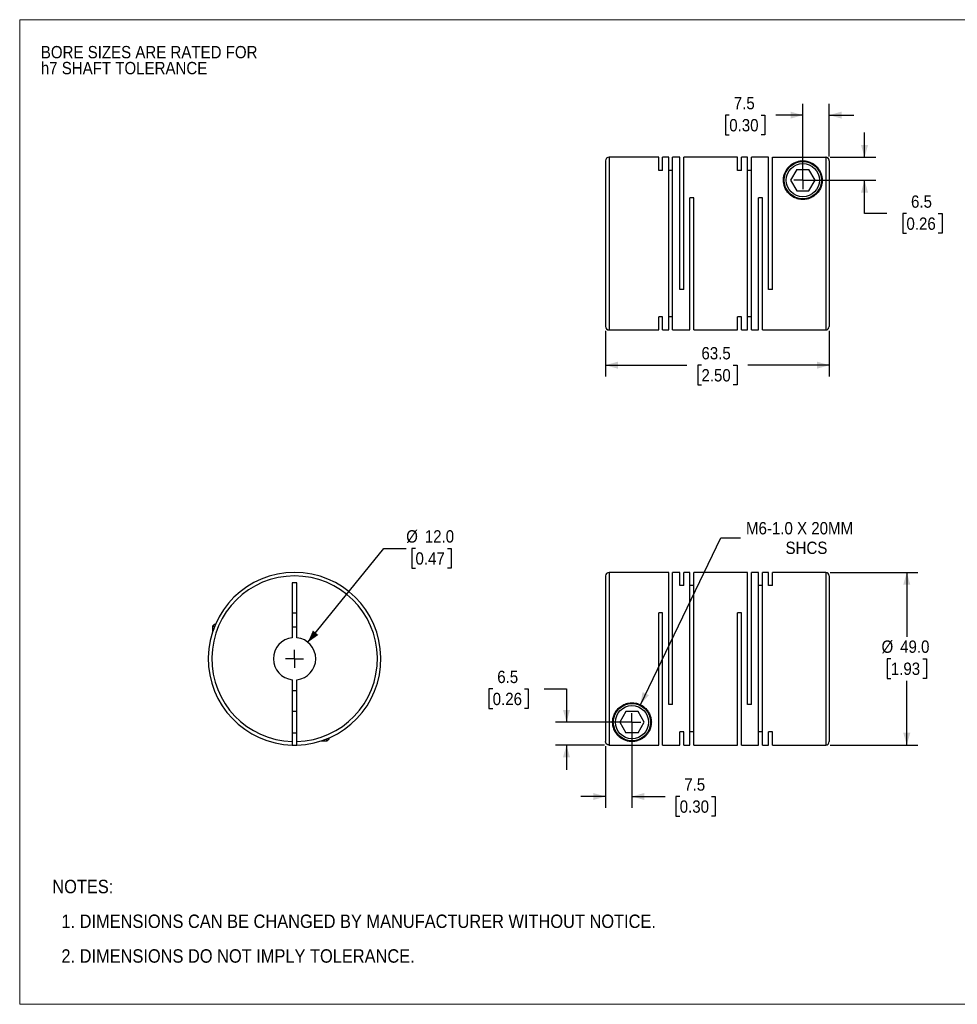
# Model space of a CAD drawing. Header units: millimetres. Extents: x 0 to 432, y 0 to 279.
# Tile 1 of 2: x 0 to 266, y 0 to 279. Entities that reach past the tile are written whole.
import ezdxf

# ---------------------------------------------------------------- set-up
doc = ezdxf.new("R2010")
doc.units = ezdxf.units.MM
doc.linetypes.add('SLD-Solid', pattern=[0])
doc.layers.add('SLD-0', color=7, linetype='SLD-Solid', lineweight=25)
doc.layers.add('TEXT', color=140, linetype='SLD-Solid', lineweight=25)
doc.styles.add('SLDTEXTSTYLE0', font='GOTHIC.TTF', dxfattribs={"width": 0.913})
doc.dimstyles.new('SLDDIMSTYLE0', dxfattribs={"dimtxt": 3.5, "dimasz": 3.5, "dimexe": 0, "dimexo": 0.0625, "dimgap": 0.875, "dimtad": 0, "dimtih": 1, "dimtoh": 1, "dimdec": 1, "dimrnd": 1e-09, "dimzin": 4, "dimdsep": 46, "dimtxsty": 'SLDTEXTSTYLE0', "dimsah": 1, "dimcen": 0, "dimadec": 0, "dimazin": 1, "dimtfac": 1, "dimtdec": 1, "dimtofl": 0, "dimtmove": 0, "dimatfit": 3, "dimfxl": 0, "dimfrac": 2, "dimtolj": 1, "dimtzin": 12, "dimarcsym": 0})
doc.dimstyles.new('SLDDIMSTYLE1', dxfattribs={"dimtxt": 3.5, "dimasz": 3.5, "dimexe": 0, "dimexo": 0.0625, "dimgap": 0.875, "dimtad": 0, "dimtih": 1, "dimtoh": 1, "dimdec": 1, "dimrnd": 1e-09, "dimzin": 12, "dimdsep": 46, "dimtxsty": 'SLDTEXTSTYLE0', "dimsah": 1, "dimcen": 0.09, "dimadec": 0, "dimazin": 3, "dimtfac": 1, "dimtdec": 1, "dimtmove": 0, "dimatfit": 0, "dimfxl": 0, "dimfrac": 2, "dimtolj": 1, "dimtzin": 12, "dimarcsym": 0})
doc.dimstyles.new('SLDDIMSTYLE2', dxfattribs={"dimtxt": 3.5, "dimasz": 3.5, "dimexe": 0, "dimexo": 0.0625, "dimgap": 0.875, "dimtad": 0, "dimtih": 1, "dimtoh": 1, "dimdec": 1, "dimrnd": 1e-09, "dimzin": 12, "dimdsep": 46, "dimtxsty": 'SLDTEXTSTYLE0', "dimsah": 1, "dimcen": 0, "dimadec": 0, "dimazin": 3, "dimtfac": 1, "dimtdec": 1, "dimtofl": 0, "dimtmove": 0, "dimatfit": 3, "dimfxl": 0, "dimfrac": 2, "dimtolj": 1, "dimtzin": 12, "dimarcsym": 0})
doc.dimstyles.new('SLDDIMSTYLE3', dxfattribs={"dimtxt": 3.5, "dimasz": 3.5, "dimexe": 0, "dimexo": 0.0625, "dimgap": 0.875, "dimtad": 0, "dimtih": 1, "dimtoh": 1, "dimdec": 1, "dimrnd": 1e-09, "dimzin": 4, "dimdsep": 46, "dimtxsty": 'SLDTEXTSTYLE0', "dimsah": 1, "dimcen": 0.09, "dimadec": 0, "dimazin": 1, "dimtfac": 1, "dimtdec": 1, "dimtofl": 0, "dimtmove": 0, "dimatfit": 3, "dimfxl": 0, "dimfrac": 2, "dimtolj": 1, "dimtzin": 12, "dimarcsym": 0})
doc.dimstyles.new('SLDDIMSTYLE4', dxfattribs={"dimtxt": 3.5, "dimasz": 3.5, "dimexe": 0, "dimexo": 0.0625, "dimgap": 0.875, "dimtad": 0, "dimtih": 1, "dimtoh": 1, "dimdec": 1, "dimrnd": 1e-09, "dimzin": 12, "dimdsep": 46, "dimtxsty": 'SLDTEXTSTYLE0', "dimsah": 1, "dimcen": 0.09, "dimadec": 0, "dimazin": 3, "dimtfac": 1, "dimtdec": 1, "dimtofl": 0, "dimtmove": 0, "dimatfit": 3, "dimfxl": 0, "dimfrac": 2, "dimtolj": 1, "dimtzin": 12, "dimarcsym": 0})

# ---------------------------------------------------------------- blocks, each defined once
blk = doc.blocks.new('Block2')
at = {"color": 7, "linetype": 'SLD-Solid', "lineweight": 18}
for p, q in [((0, 279.4), (431.8, 279.4)), ((0, 279.4), (0, 0)), ((431.8, 279.4), (431.8, 0)), ((0, 0), (431.8, 0))]:
    blk.add_line(p, q, dxfattribs=at)
blk = doc.blocks.new('SW_NOTE_0_2')
at = {"layer": 'SLD-0', "color": 0, "char_height": 3.5, "attachment_point": 1, "style": 'SLDTEXTSTYLE0'}
for s, insert in [('BORE SIZES ARE RATED FOR ', (0, 4.47)), ('h7 SHAFT TOLERANCE', (0, -0.05))]:
    blk.add_mtext(s, dxfattribs=dict(at, insert=insert))
blk = doc.blocks.new('SW_NOTE_0_3')
at = {"layer": 'TEXT', "color": 0, "char_height": 3.81, "attachment_point": 1, "style": 'SLDTEXTSTYLE0'}
for s, insert in [('NOTES:', (0, 4.87)), ('  1. DIMENSIONS CAN BE CHANGED BY MANUFACTURER WITHOUT NOTICE.', (0, -4.99)), ('  2. DIMENSIONS DO NOT IMPLY TOLERANCE.', (0, -14.84))]:
    blk.add_mtext(s, dxfattribs=dict(at, insert=insert))
blk = doc.blocks.new('_D')
at = {"layer": 'SLD-0'}
for p, q in [((81.8, 102.72), (103.36, 129.35)), ((103.36, 129.35), (109.71, 129.35)), ((112.35, 129.35), (111.29, 129.35)), ((111.29, 129.35), (111.29, 123.79)), ((121.4, 129.35), (122.47, 129.35)), ((122.47, 129.35), (122.47, 123.79)), ((111.29, 123.79), (112.35, 123.79)), ((122.47, 123.79), (121.4, 123.79))]:
    blk.add_line(p, q, dxfattribs=at)
blk.add_solid([(81.8, 102.72), (84.78, 104.81), (83.23, 106.07)], dxfattribs=at)
at = {"layer": 'SLD-0', "char_height": 3.5, "attachment_point": 1, "style": 'SLDTEXTSTYLE0'}
for s, insert in [('%%c', (109.71, 134.53)), ('12.0', (114.99, 134.53)), ('0.47', (112.35, 128.26))]:
    blk.add_mtext(s, dxfattribs=dict(at, insert=insert))
blk = doc.blocks.new('SW_CENTERMARKSYMBOL_0')
at = {"layer": 'SLD-0', "color": 0}
for q in [(-2.54, 0), (0, 2.54), (0, -2.54), (2.54, 0)]:
    blk.add_line((0, 0), q, dxfattribs=at)
blk = doc.blocks.new('_D_1')
at = {"layer": 'SLD-0'}
for p, q in [((173.8, 78.79), (173.8, 55.79)), ((166.3, 73.29), (166.3, 55.79)), ((166.3, 58.97), (159.3, 58.97)), ((173.8, 58.97), (183.21, 58.97)), ((187.35, 58.94), (186.28, 58.94)), ((186.28, 58.94), (186.28, 53.38)), ((196.4, 58.94), (197.46, 58.94)), ((197.46, 58.94), (197.46, 53.38)), ((186.28, 53.38), (187.35, 53.38)), ((197.46, 53.38), (196.4, 53.38))]:
    blk.add_line(p, q, dxfattribs=at)
for points in [[(166.3, 58.97), (162.8, 59.97), (162.8, 57.97)], [(173.8, 58.97), (177.3, 57.97), (177.3, 59.97)]]:
    blk.add_solid(points, dxfattribs=at)
at = {"layer": 'SLD-0', "char_height": 3.5, "attachment_point": 1, "style": 'SLDTEXTSTYLE0'}
for s, insert in [('7.5', (188.64, 64.12)), ('0.30', (187.35, 57.86))]:
    blk.add_mtext(s, dxfattribs=dict(at, insert=insert))
blk = doc.blocks.new('_D_2')
at = {"layer": 'SLD-0'}
for p, q in [((134.26, 89.48), (133.2, 89.48)), ((133.2, 89.48), (133.2, 83.93)), ((143.32, 89.48), (144.38, 89.48)), ((144.38, 89.48), (144.38, 83.93)), ((148.87, 89.51), (155.22, 89.51)), ((155.22, 89.51), (155.22, 80.06)), ((133.2, 83.93), (134.26, 83.93)), ((144.38, 83.93), (143.32, 83.93)), ((172.53, 80.06), (152.05, 80.06)), ((166.03, 73.56), (152.05, 73.56)), ((155.22, 73.56), (155.22, 66.56))]:
    blk.add_line(p, q, dxfattribs=at)
for points in [[(155.22, 80.06), (156.22, 83.56), (154.22, 83.56)], [(155.22, 73.56), (154.22, 70.06), (156.22, 70.06)]]:
    blk.add_solid(points, dxfattribs=at)
at = {"layer": 'SLD-0', "char_height": 3.5, "attachment_point": 1, "style": 'SLDTEXTSTYLE0'}
for s, insert in [('6.5', (135.56, 94.66)), ('0.26', (134.26, 88.4))]:
    blk.add_mtext(s, dxfattribs=dict(at, insert=insert))
blk = doc.blocks.new('_D_3')
at = {"layer": 'SLD-0'}
for p, q in [((176.19, 85.01), (199.03, 132.38)), ((199.03, 132.38), (204.58, 132.38))]:
    blk.add_line(p, q, dxfattribs=at)
blk.add_solid([(176.19, 85.01), (178.61, 87.73), (176.81, 88.6)], dxfattribs=at)
at = {"layer": 'SLD-0', "char_height": 3.5, "attachment_point": 1, "style": 'SLDTEXTSTYLE0'}
for s, insert in [('M6-1.0 X 20MM', (206.17, 136.85)), ('SHCS', (217.39, 131.29))]:
    blk.add_mtext(s, dxfattribs=dict(at, insert=insert))
blk = doc.blocks.new('_D_4')
at = {"layer": 'SLD-0'}
for p, q in [((230.07, 122.56), (254.98, 122.56)), ((251.81, 122.56), (251.81, 104.32)), ((247.28, 98.06), (246.22, 98.06)), ((246.22, 98.06), (246.22, 92.5)), ((256.33, 98.06), (257.4, 98.06)), ((257.4, 98.06), (257.4, 92.5)), ((246.22, 92.5), (247.28, 92.5)), ((257.4, 92.5), (256.33, 92.5)), ((251.81, 73.56), (251.81, 91.79)), ((230.07, 73.56), (254.98, 73.56))]:
    blk.add_line(p, q, dxfattribs=at)
for points in [[(251.81, 122.56), (250.81, 119.06), (252.81, 119.06)], [(251.81, 73.56), (252.81, 77.06), (250.81, 77.06)]]:
    blk.add_solid(points, dxfattribs=at)
at = {"layer": 'SLD-0', "char_height": 3.5, "attachment_point": 1, "style": 'SLDTEXTSTYLE0'}
for s, insert in [('%%c', (244.64, 103.24)), ('49.0', (249.92, 103.24)), ('1.93', (247.28, 96.97))]:
    blk.add_mtext(s, dxfattribs=dict(at, insert=insert))
blk = doc.blocks.new('SW_CENTERMARKSYMBOL_1')
at = {"layer": 'SLD-0', "color": 0}
for q in [(-2.54, 0), (0, 2.54), (0, -2.54), (2.54, 0)]:
    blk.add_line((0, 0), q, dxfattribs=at)
blk = doc.blocks.new('_D_6')
at = {"layer": 'SLD-0'}
for p, q in [((222.3, 235.13), (222.3, 255.5)), ((229.8, 240.62), (229.8, 255.5)), ((201.41, 252.3), (200.34, 252.3)), ((200.34, 252.3), (200.34, 246.74)), ((210.46, 252.3), (211.53, 252.3)), ((211.53, 252.3), (211.53, 246.74)), ((222.3, 252.32), (214.6, 252.32)), ((229.8, 252.32), (236.8, 252.32)), ((200.34, 246.74), (201.41, 246.74)), ((211.53, 246.74), (210.46, 246.74))]:
    blk.add_line(p, q, dxfattribs=at)
for points in [[(222.3, 252.32), (218.8, 253.32), (218.8, 251.32)], [(229.8, 252.32), (233.3, 251.32), (233.3, 253.32)]]:
    blk.add_solid(points, dxfattribs=at)
at = {"layer": 'SLD-0', "char_height": 3.5, "attachment_point": 1, "style": 'SLDTEXTSTYLE0'}
for s, insert in [('7.5', (202.7, 257.48)), ('0.30', (201.41, 251.21))]:
    blk.add_mtext(s, dxfattribs=dict(at, insert=insert))
blk = doc.blocks.new('_D_7')
at = {"layer": 'SLD-0'}
for p, q in [((239.81, 240.35), (239.81, 247.35)), ((230.07, 240.35), (242.98, 240.35)), ((223.57, 233.86), (242.98, 233.86)), ((239.81, 224.39), (239.81, 233.86)), ((246.16, 224.39), (239.81, 224.39)), ((251.71, 224.36), (250.65, 224.36)), ((250.65, 224.36), (250.65, 218.8)), ((260.76, 224.36), (261.83, 224.36)), ((261.83, 224.36), (261.83, 218.8)), ((250.65, 218.8), (251.71, 218.8)), ((261.83, 218.8), (260.76, 218.8))]:
    blk.add_line(p, q, dxfattribs=at)
for points in [[(239.81, 240.35), (240.81, 243.85), (238.81, 243.85)], [(239.81, 233.86), (238.81, 230.36), (240.81, 230.36)]]:
    blk.add_solid(points, dxfattribs=at)
at = {"layer": 'SLD-0', "char_height": 3.5, "attachment_point": 1, "style": 'SLDTEXTSTYLE0'}
for s, insert in [('6.5', (253.01, 229.54)), ('0.26', (251.71, 223.27))]:
    blk.add_mtext(s, dxfattribs=dict(at, insert=insert))
blk = doc.blocks.new('_D_8')
at = {"layer": 'SLD-0'}
for p, q in [((166.3, 191.09), (166.3, 178.18)), ((229.8, 191.09), (229.8, 178.18)), ((166.3, 181.36), (189.39, 181.36)), ((193.52, 181.33), (192.46, 181.33)), ((192.46, 181.33), (192.46, 175.77)), ((202.57, 181.33), (203.64, 181.33)), ((203.64, 181.33), (203.64, 175.77)), ((229.8, 181.36), (206.71, 181.36)), ((192.46, 175.77), (193.52, 175.77)), ((203.64, 175.77), (202.57, 175.77))]:
    blk.add_line(p, q, dxfattribs=at)
for points in [[(166.3, 181.36), (169.8, 180.36), (169.8, 182.36)], [(229.8, 181.36), (226.3, 182.36), (226.3, 180.36)]]:
    blk.add_solid(points, dxfattribs=at)
at = {"layer": 'SLD-0', "char_height": 3.5, "attachment_point": 1, "style": 'SLDTEXTSTYLE0'}
for s, insert in [('63.5', (193.52, 186.51)), ('2.50', (193.52, 180.24))]:
    blk.add_mtext(s, dxfattribs=dict(at, insert=insert))
blk = doc.blocks.new('SW_CENTERMARKSYMBOL_3')
at = {"layer": 'SLD-0', "color": 0}
for q in [(-2.54, 0), (0, 2.54), (0, -2.54), (2.54, 0)]:
    blk.add_line((0, 0), q, dxfattribs=at)

msp = doc.modelspace()

# ---------------------------------------------------------------- linework, layer by layer
for p, q in [((181.4, 240.36), (167.3, 240.36)), ((167.3, 240.36), (167.3, 191.36)), ((181.4, 236.62), (181.4, 240.36)), ((184.25, 240.36), (182.5, 240.36)), ((182.5, 236.62), (182.5, 240.36)), ((184.25, 191.36), (184.25, 240.36)), ((187.4, 240.36), (185.35, 240.36)), ((185.35, 191.36), (185.35, 240.36)), ((187.4, 202.86), (187.4, 240.36)), ((203.75, 240.36), (188.5, 240.36)), ((188.5, 202.86), (188.5, 240.36)), ((203.75, 236.62), (203.75, 240.36)), ((206.6, 240.36), (204.85, 240.36)), ((204.85, 236.62), (204.85, 240.36)), ((206.6, 191.36), (206.6, 240.36)), ((212.6, 240.36), (207.7, 240.36)), ((207.7, 191.36), (207.7, 240.36)), ((212.6, 202.86), (212.6, 240.36)), ((213.7, 202.86), (213.7, 240.35)), ((213.7, 240.35), (228.8, 240.35)), ((228.8, 240.35), (228.8, 191.36)), ((166.3, 239.36), (166.3, 192.36)), ((229.8, 239.35), (229.8, 192.36)), ((182.5, 236.62), (181.4, 236.62)), ((185.35, 236.62), (184.25, 236.62)), ((204.85, 236.62), (203.75, 236.62)), ((207.7, 236.62), (206.6, 236.62)), ((220.57, 236.86), (218.83, 233.86)), ((220.57, 236.86), (224.03, 236.86)), ((225.76, 233.86), (224.03, 236.86)), ((218.83, 233.86), (220.57, 230.86)), ((224.03, 230.86), (225.76, 233.86)), ((220.57, 230.86), (224.03, 230.86)), ((191.35, 228.86), (190.25, 228.86)), ((190.25, 191.36), (190.25, 228.86)), ((191.35, 191.36), (191.35, 228.86)), ((210.85, 228.86), (209.75, 228.86)), ((209.75, 191.36), (209.75, 228.86)), ((210.85, 191.36), (210.85, 228.86)), ((188.5, 202.86), (187.4, 202.86)), ((213.7, 202.86), (212.6, 202.86)), ((182.5, 195.09), (181.4, 195.09)), ((181.4, 191.36), (181.4, 195.09)), ((182.5, 191.36), (182.5, 195.09)), ((185.35, 195.09), (184.25, 195.09)), ((204.85, 195.09), (203.75, 195.09)), ((203.75, 191.36), (203.75, 195.09)), ((204.85, 191.36), (204.85, 195.09)), ((207.7, 195.09), (206.6, 195.09)), ((167.3, 191.36), (181.4, 191.36)), ((182.5, 191.36), (184.25, 191.36)), ((185.35, 191.36), (190.25, 191.36)), ((191.35, 191.36), (203.75, 191.36)), ((204.85, 191.36), (206.6, 191.36)), ((207.7, 191.36), (209.75, 191.36)), ((210.85, 191.36), (228.8, 191.36)), ((166.3, 121.56), (166.3, 74.56)), ((184.25, 122.56), (167.3, 122.56)), ((167.3, 122.56), (167.3, 73.56)), ((184.25, 85.06), (184.25, 122.56)), ((187.4, 122.56), (185.35, 122.56)), ((185.35, 85.06), (185.35, 122.56)), ((187.4, 118.82), (187.4, 122.56)), ((190.25, 122.56), (188.5, 122.56)), ((188.5, 118.82), (188.5, 122.56)), ((190.25, 73.56), (190.25, 122.56)), ((206.6, 122.56), (191.35, 122.56)), ((191.35, 73.56), (191.35, 122.56)), ((206.6, 85.06), (206.6, 122.56)), ((209.75, 122.56), (207.7, 122.56)), ((207.7, 85.06), (207.7, 122.56)), ((209.75, 73.56), (209.75, 122.56)), ((212.6, 122.56), (210.85, 122.56)), ((210.85, 73.56), (210.85, 122.56)), ((212.6, 118.82), (212.6, 122.56)), ((228.8, 122.56), (213.7, 122.56)), ((213.7, 118.82), (213.7, 122.56)), ((228.8, 122.56), (228.8, 73.56)), ((229.8, 121.56), (229.8, 74.56)), ((78.68, 119.56), (77.38, 119.56)), ((77.38, 119.56), (77.38, 104.02)), ((78.68, 104.02), (78.68, 119.56)), ((188.5, 118.82), (187.4, 118.82)), ((191.35, 118.82), (190.25, 118.82)), ((210.85, 118.82), (209.75, 118.82)), ((213.7, 118.82), (212.6, 118.82)), ((77.38, 111.06), (78.68, 111.06)), ((182.5, 111.06), (181.4, 111.06)), ((181.4, 73.56), (181.4, 111.06)), ((182.5, 73.56), (182.5, 111.06)), ((204.85, 111.06), (203.75, 111.06)), ((203.75, 73.56), (203.75, 111.06)), ((204.85, 73.56), (204.85, 111.06)), ((55.33, 107.86), (54.73, 107.26)), ((54.73, 107.26), (54.73, 105.63)), ((54.73, 107.26), (55.32, 107.26)), ((55.33, 107.86), (55.57, 107.86)), ((77.38, 92.09), (77.38, 74.56)), ((78.68, 74.56), (78.68, 92.09)), ((185.35, 85.06), (184.25, 85.06)), ((207.7, 85.06), (206.6, 85.06)), ((78.68, 83.06), (77.38, 83.06)), ((172.07, 83.06), (170.33, 80.06)), ((175.53, 83.06), (172.07, 83.06)), ((177.26, 80.06), (175.53, 83.06)), ((170.33, 80.06), (172.07, 77.06)), ((175.53, 77.06), (177.26, 80.06)), ((77.38, 77.06), (78.68, 77.06)), ((87.83, 75.36), (87.83, 75.6)), ((175.53, 77.06), (172.07, 77.06)), ((188.5, 77.29), (187.4, 77.29)), ((187.4, 73.56), (187.4, 77.29)), ((188.5, 73.56), (188.5, 77.29)), ((191.35, 77.29), (190.25, 77.29)), ((210.85, 77.29), (209.75, 77.29)), ((213.7, 77.29), (212.6, 77.29)), ((212.6, 73.56), (212.6, 77.29)), ((213.7, 73.56), (213.7, 77.29)), ((85.6, 74.76), (87.23, 74.76)), ((87.23, 74.76), (87.83, 75.36)), ((87.23, 74.76), (87.23, 75.35)), ((167.3, 73.56), (181.4, 73.56)), ((182.5, 73.56), (187.4, 73.56)), ((188.5, 73.56), (190.25, 73.56)), ((191.35, 73.56), (203.75, 73.56)), ((204.85, 73.56), (209.75, 73.56)), ((210.85, 73.56), (212.6, 73.56)), ((213.7, 73.56), (228.8, 73.56))]:
    msp.add_line(p, q)
for centre, radius in [((222.3, 233.86), 5.3), ((222.3, 233.86), 4.7), ((173.8, 80.06), 5.3), ((173.8, 80.06), 4.7)]:
    msp.add_circle(centre, radius)
for centre, radius, start, end in [((167.3, 239.36), 1, 90, 180), ((167.3, 192.36), 1, 180, 270), ((228.8, 192.36), 1, 270, 0), ((78.03, 98.06), 24.5, 271.5203, 268.4797), ((78.03, 98.06), 23.5, 271.585, 268.415), ((167.3, 121.56), 1, 90, 180), ((228.8, 121.56), 1, 0, 90), ((78.03, 98.06), 9, 85.8584, 94.1416), ((78.03, 98.06), 6, 96.2192, 263.7808), ((78.03, 98.06), 6, 276.2192, 83.7808), ((78.03, 98.06), 9, 265.8584, 274.1416), ((78.03, 98.06), 24.5, 268.4797, 271.5203), ((228.8, 74.56), 1, 270, 0)]:
    msp.add_arc(centre, radius, start, end)
for points, knots in [([(229.8, 239.35), (229.8, 239.38), (229.79, 239.45), (229.78, 239.54), (229.76, 239.64), (229.72, 239.73), (229.69, 239.81), (229.64, 239.89), (229.59, 239.96), (229.53, 240.03), (229.47, 240.09), (229.41, 240.14), (229.34, 240.19), (229.28, 240.23), (229.21, 240.26), (229.14, 240.29), (229.07, 240.31), (229, 240.33), (228.93, 240.34), (228.86, 240.35), (228.82, 240.35), (228.8, 240.35)], [0, 0, 0, 0, 0.063668, 0.12611, 0.187326, 0.247315, 0.306078, 0.363615, 0.419925, 0.475008, 0.528865, 0.581496, 0.632901, 0.683079, 0.732031, 0.779758, 0.826258, 0.871532, 0.91558, 0.958403, 1, 1, 1, 1]), ([(227.8, 233.86), (227.8, 234.51), (227.62, 235.43), (227.15, 236.48), (226.77, 237.08), (226.42, 237.51), (226.04, 237.91), (225.49, 238.36), (224.86, 238.74), (224.26, 239), (223.83, 239.14), (223.46, 239.24), (223.14, 239.29), (222.81, 239.34), (222.45, 239.36), (222.09, 239.36), (221.74, 239.33), (221.4, 239.29), (221.02, 239.21), (220.56, 239.08), (220.1, 238.91), (219.67, 238.69), (219.15, 238.39), (218.59, 237.94), (218.01, 237.34), (217.53, 236.65), (217.03, 235.62), (216.76, 234.41), (216.82, 233.07), (217.08, 232.01), (217.56, 230.97), (218.34, 229.96), (219.38, 229.12), (220.68, 228.54), (222.12, 228.29), (223.58, 228.44), (224.92, 228.96), (226.03, 229.75), (226.87, 230.72), (227.43, 231.76), (227.74, 232.83), (227.8, 233.51), (227.8, 233.86)], [0, 0, 0, 0, 0.062263, 0.093558, 0.124749, 0.140265, 0.155765, 0.186839, 0.218218, 0.233958, 0.249621, 0.257888, 0.265337, 0.273527, 0.281124, 0.288868, 0.296882, 0.304373, 0.31266, 0.326862, 0.344024, 0.358415, 0.375268, 0.406475, 0.437463, 0.468484, 0.499753, 0.561888, 0.594423, 0.624367, 0.65664, 0.686983, 0.718603, 0.749425, 0.780733, 0.812013, 0.843013, 0.874687, 0.90506, 0.937247, 0.967346, 1, 1, 1, 1]), ([(168.3, 80.06), (168.3, 79.4), (168.47, 78.48), (168.94, 77.43), (169.32, 76.84), (169.68, 76.41), (170.06, 76.01), (170.6, 75.55), (171.24, 75.17), (171.83, 74.91), (172.26, 74.77), (172.64, 74.68), (172.95, 74.62), (173.28, 74.58), (173.64, 74.55), (174.01, 74.56), (174.36, 74.58), (174.69, 74.63), (175.08, 74.7), (175.54, 74.83), (175.99, 75.01), (176.43, 75.22), (176.94, 75.52), (177.51, 75.97), (178.08, 76.57), (178.56, 77.26), (179.06, 78.29), (179.34, 79.5), (179.27, 80.84), (179.02, 81.9), (178.53, 82.94), (177.75, 83.95), (176.71, 84.79), (175.42, 85.38), (173.98, 85.62), (172.52, 85.47), (171.17, 84.96), (170.06, 84.16), (169.22, 83.19), (168.67, 82.15), (168.36, 81.08), (168.3, 80.4), (168.3, 80.06)], [0, 0, 0, 0, 0.062263, 0.093558, 0.124749, 0.140265, 0.155765, 0.186839, 0.218218, 0.233958, 0.249621, 0.257888, 0.265337, 0.273527, 0.281124, 0.288868, 0.296882, 0.304373, 0.31266, 0.326862, 0.344024, 0.358415, 0.375268, 0.406475, 0.437463, 0.468484, 0.499753, 0.561888, 0.594423, 0.624367, 0.65664, 0.686983, 0.718603, 0.749425, 0.780733, 0.812013, 0.843013, 0.874687, 0.90506, 0.937247, 0.967346, 1, 1, 1, 1]), ([(77.38, 74.56), (77.38, 74.53), (77.38, 74.47), (77.38, 74.37), (77.38, 74.27), (77.38, 74.15), (77.38, 74), (77.38, 73.85), (77.38, 73.73), (77.38, 73.63), (77.38, 73.57), (77.38, 73.57), (77.38, 73.56)], [0, 0, 0, 0, 0.062382, 0.124477, 0.186899, 0.250252, 0.375573, 0.50011, 0.624942, 0.75013, 0.874977, 1, 1, 1, 1]), ([(78.68, 73.56), (78.68, 73.56), (78.68, 73.57), (78.68, 73.58), (78.68, 73.61), (78.68, 73.65), (78.68, 73.73), (78.68, 73.85), (78.68, 74.01), (78.68, 74.18), (78.68, 74.37), (78.68, 74.5), (78.68, 74.56)], [0, 0, 0, 0, 0.062739, 0.124914, 0.187134, 0.250006, 0.37523, 0.500814, 0.625421, 0.75039, 0.875105, 1, 1, 1, 1]), ([(167.3, 73.56), (167.26, 73.56), (167.2, 73.57), (167.1, 73.58), (167.01, 73.61), (166.88, 73.65), (166.74, 73.73), (166.59, 73.85), (166.46, 74.01), (166.37, 74.18), (166.31, 74.37), (166.3, 74.5), (166.3, 74.56)], [0, 0, 0, 0, 0.062739, 0.124914, 0.187134, 0.250006, 0.37523, 0.500814, 0.625421, 0.75039, 0.875105, 1, 1, 1, 1])]:
    msp.add_open_spline(points, degree=3, knots=knots)

# ---------------------------------------------------------------- block references
at = {"color": 7, "linetype": 'Continuous'}
msp.add_blockref('Block2', (0, 0), dxfattribs=at)
at = {"layer": 'SLD-0'}
for name, p in [('SW_NOTE_0_2', (6, 267.47)), ('SW_CENTERMARKSYMBOL_3', (222.3, 233.86)), ('SW_CENTERMARKSYMBOL_0', (78.03, 98.06)), ('SW_CENTERMARKSYMBOL_1', (173.8, 80.06))]:
    msp.add_blockref(name, p, dxfattribs=at)
at = {"layer": 'TEXT'}
msp.add_blockref('SW_NOTE_0_3', (9.26, 30.46), dxfattribs=at)

# ---------------------------------------------------------------- dimensions: what is measured, and where the dimension line sits
at = {"layer": 'SLD-0'}
for base, p1, p2, dimstyle, picture, middle in [((222.3, 252.32), (229.8, 239.35), (222.3, 233.86), 'SLDDIMSTYLE1', '_D_6', (205.94, 252.32)), ((166.3, 181.36), (229.8, 192.36), (166.3, 192.36), 'SLDDIMSTYLE4', '_D_8', (198.05, 181.36)), ((173.8, 58.97), (166.3, 74.56), (173.8, 80.06), 'SLDDIMSTYLE1', '_D_1', (191.87, 58.97))]:
    dim = msp.add_linear_dim(base=base, p1=p1, p2=p2, dimstyle=dimstyle, dxfattribs=at)
    dim.commit()
    dim.dimension.update_dxf_attribs({"geometry": picture, "text_midpoint": middle, "dimtype": 160})
for base, p1, p2, picture, middle in [((239.81, 233.86), (228.8, 240.35), (222.3, 233.86), '_D_7', (239.81, 224.39)), ((155.22, 80.06), (167.3, 73.56), (173.8, 80.06), '_D_2', (155.22, 89.51))]:
    dim = msp.add_linear_dim(base=base, p1=p1, p2=p2, angle=90, dimstyle='SLDDIMSTYLE1', dxfattribs=at)
    dim.commit()
    dim.dimension.update_dxf_attribs({"geometry": picture, "text_midpoint": middle, "dimtype": 160})
dim = msp.add_diameter_dim_2p(p1=(171.41, 75.1), p2=(176.19, 85.01), text='M6-1.0 X 20MM\\PSHCS', dimstyle='SLDDIMSTYLE2', override={"dimpost": '<>'}, dxfattribs=at)
dim.commit()
dim.dimension.update_dxf_attribs({"geometry": '_D_3', "text_midpoint": (223.2, 132.38), "dimtype": 163})
dim = msp.add_diameter_dim_2p(p1=(74.25, 93.39), p2=(81.8, 102.72), dimstyle='SLDDIMSTYLE0', dxfattribs=at)
dim.commit()
dim.dimension.update_dxf_attribs({"geometry": '_D', "text_midpoint": (116.88, 129.35), "dimtype": 163})
dim = msp.add_linear_dim(base=(251.81, 73.56), p1=(228.8, 122.56), p2=(228.8, 73.56), angle=90, text='%%c<>', dimstyle='SLDDIMSTYLE3', dxfattribs=at)
dim.commit()
dim.dimension.update_dxf_attribs({"geometry": '_D_4', "text_midpoint": (251.81, 98.06), "dimtype": 160})

doc.saveas('drawing.dxf')
